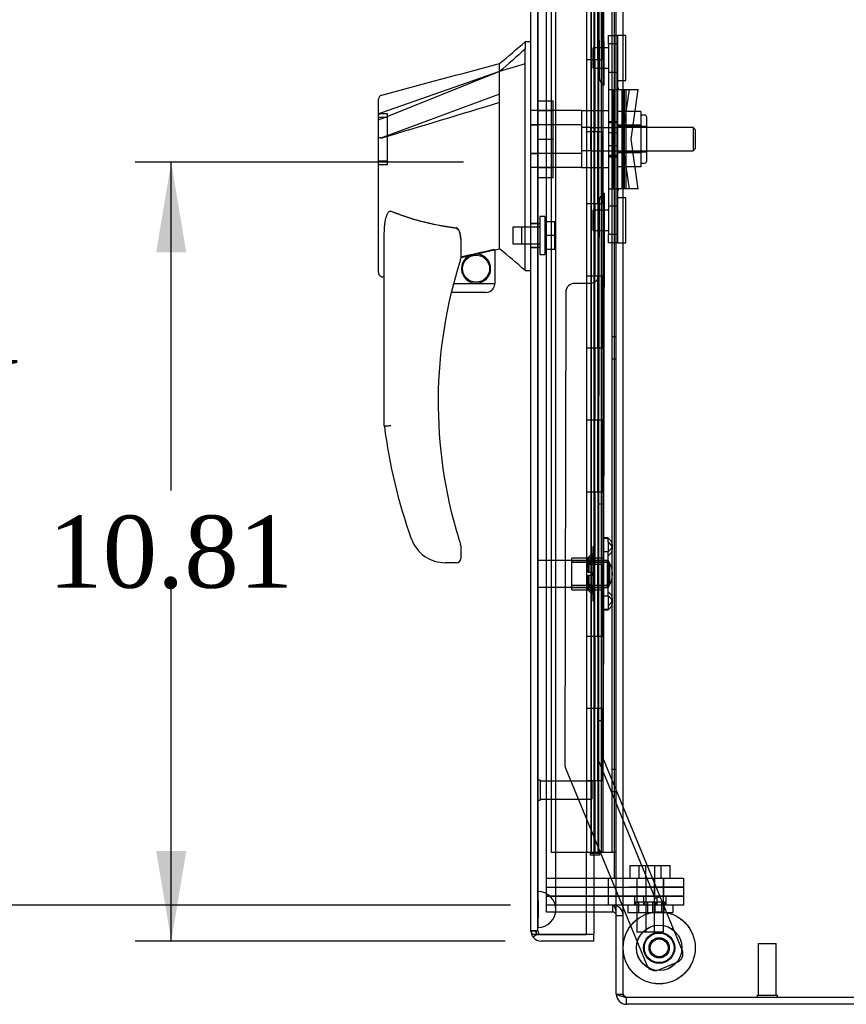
# Model space of a CAD drawing. Header units: inches. Extents: x 1 to 240, y -1 to 159.
# Tile 19 of 26: x 102 to 113, y 71 to 85. Entities that reach past the tile are written whole.
import ezdxf
from ezdxf.enums import TextEntityAlignment as Align
from ezdxf.lldxf.tags import DXFTag

# ---------------------------------------------------------------- set-up
doc = ezdxf.new("R2010")
doc.units = ezdxf.units.IN
doc.header["$MEASUREMENT"] = 0
for name, color, linetype in [('COM54746-20', 7, 'Continuous'), ('COM70096', 7, 'Continuous'), ('COM70099', 7, 'Continuous'), ('COM70219', 7, 'Continuous'), ('COM70668-1', 7, 'Continuous'), ('COM70738-3', 7, 'Continuous'), ('COM70838', 7, 'Continuous'), ('COM70839-9', 7, 'Continuous'), ('COM71167-1', 7, 'Continuous'), ('Default', 7, 'Continuous'), ('GSK86006', 7, 'Continuous'), ('HAN13064', 7, 'Continuous'), ('HAN13064_NUT', 7, 'Continuous'), ('HAN13064_SCREW', 7, 'Continuous'), ('HAN_NUT', 7, 'Continuous'), ('NTS16540', 7, 'Continuous'), ('NTS18147', 7, 'Continuous'), ('ROL87452', 7, 'Continuous'), ('RVT17786', 7, 'Continuous'), ('RVT19000', 7, 'Continuous'), ('SCC180005', 7, 'Continuous'), ('SPC87322', 7, 'Continuous'), ('STD21878', 7, 'Continuous'), ('STD26265', 7, 'Continuous'), ('WAF25376', 7, 'Continuous'), ('WAM30038', 7, 'Continuous')]:
    doc.layers.add(name, color=color, linetype=linetype)
doc.styles.add('SEACAD_Times_New_Roman', font='times.ttf')
tags = doc.linetypes.add('HIDDEN2', pattern=[0.1875, 0.125, -0.0625]).pattern_tags.tags
tags[6:7] = [DXFTag(74, 4), DXFTag(75, 0), DXFTag(340, '0'), DXFTag(46, 0.0), DXFTag(50, 0.0), DXFTag(44, 0.0), DXFTag(45, 0.0)]
tags[4:5] = [DXFTag(74, 4), DXFTag(75, 0), DXFTag(340, '0'), DXFTag(46, 0.0), DXFTag(50, 0.0), DXFTag(44, 0.0), DXFTag(45, 0.0)]
doc.dimstyles.new('HAMMOND_(STH_-_240x160)', dxfattribs={"dimtxt": 1, "dimasz": 1.25, "dimexe": 0.5, "dimexo": 0.5, "dimgap": 0.25, "dimtad": 0, "dimtih": 1, "dimtoh": 1, "dimzin": 0, "dimdsep": 46, "dimtxsty": 'SEACAD_Times_New_Roman', "dimblk1": '_SE_FILLED', "dimblk2": '_SE_FILLED', "dimsah": 1, "dimcen": 0.5, "dimadec": 0, "dimazin": 0, "dimtfac": 0.8, "dimtofl": 0, "dimtmove": 0, "dimatfit": 3, "dimfxl": 1, "dimtolj": 1, "dimtzin": 0, "dimarcsym": 0})

# ---------------------------------------------------------------- blocks, each defined once
blk = doc.blocks.new('SE3')
at = {"layer": 'COM54746-20', "color": 7, "linetype": 'HIDDEN2'}
for p, q in [((108.898, 93.18), (108.898, 73.18)), ((109.452, 93.18), (109.452, 73.18)), ((109.552, 73.18), (109.552, 93.18)), ((109.738, 93.18), (109.738, 73.18)), ((109.447, 85.18), (109.447, 84.18)), ((109.492, 85.18), (109.492, 84.18)), ((109.497, 85.18), (109.497, 84.18)), ((109.502, 84.18), (109.502, 85.18)), ((109.544, 84.18), (109.544, 85.18)), ((109.557, 84.18), (109.557, 85.18)), ((109.614, 84.18), (109.614, 85.18)), ((109.619, 84.18), (109.619, 85.18)), ((109.619, 84.18), (109.619, 85.18)), ((109.447, 84.18), (109.447, 83.18)), ((109.492, 83.18), (109.492, 84.18)), ((109.497, 83.18), (109.497, 84.18)), ((109.502, 84.18), (109.502, 83.18)), ((109.544, 84.18), (109.544, 83.18)), ((109.557, 83.18), (109.557, 84.18)), ((109.589, 84.18), (109.619, 84.18)), ((109.589, 84.18), (109.619, 84.18)), ((109.614, 84.18), (109.614, 83.18)), ((109.619, 83.18), (109.619, 84.18)), ((109.619, 83.18), (109.619, 84.18)), ((109.447, 83.18), (109.447, 82.18)), ((109.492, 83.18), (109.492, 82.18)), ((109.497, 83.18), (109.497, 82.18)), ((109.502, 82.18), (109.502, 83.18)), ((109.544, 82.18), (109.544, 83.18)), ((109.557, 82.18), (109.557, 83.18)), ((109.589, 83.18), (109.619, 83.18)), ((109.589, 83.18), (109.619, 83.18)), ((109.614, 82.18), (109.614, 83.18)), ((109.619, 82.18), (109.619, 83.18)), ((109.619, 82.18), (109.619, 83.18)), ((109.447, 82.18), (109.447, 81.18)), ((109.492, 81.18), (109.492, 82.18)), ((109.497, 81.18), (109.497, 82.18)), ((109.502, 82.18), (109.502, 81.18)), ((109.544, 82.18), (109.544, 81.18)), ((109.557, 81.18), (109.557, 82.18)), ((109.589, 82.18), (109.619, 82.18)), ((109.589, 82.18), (109.619, 82.18)), ((109.614, 82.18), (109.614, 81.18)), ((109.619, 81.18), (109.619, 82.18)), ((109.619, 81.18), (109.619, 82.18)), ((109.447, 81.18), (109.447, 80.18)), ((109.492, 81.18), (109.492, 80.18)), ((109.497, 81.18), (109.497, 80.18)), ((109.502, 80.18), (109.502, 81.18)), ((109.544, 80.18), (109.544, 81.18)), ((109.557, 80.18), (109.557, 81.18)), ((109.589, 81.18), (109.619, 81.18)), ((109.589, 81.18), (109.619, 81.18)), ((109.614, 80.18), (109.614, 81.18)), ((109.619, 80.18), (109.619, 81.18)), ((109.619, 80.18), (109.619, 81.18)), ((109.8, 80.332), (109.738, 80.332)), ((109.447, 80.18), (109.447, 79.18)), ((109.492, 79.18), (109.492, 80.18)), ((109.497, 79.18), (109.497, 80.18)), ((109.502, 80.18), (109.502, 79.18)), ((109.544, 80.18), (109.544, 79.18)), ((109.557, 79.18), (109.557, 80.18)), ((109.589, 80.18), (109.619, 80.18)), ((109.589, 80.18), (109.619, 80.18)), ((109.614, 80.18), (109.614, 79.18)), ((109.619, 79.18), (109.619, 80.18)), ((109.619, 79.18), (109.619, 80.18)), ((109.738, 80.028), (109.8, 80.028)), ((109.447, 79.18), (109.447, 78.18)), ((109.492, 79.18), (109.492, 78.18)), ((109.497, 79.18), (109.497, 78.18)), ((109.502, 78.18), (109.502, 79.18)), ((109.544, 78.18), (109.544, 79.18)), ((109.557, 78.18), (109.557, 79.18)), ((109.589, 79.18), (109.619, 79.18)), ((109.589, 79.18), (109.619, 79.18)), ((109.614, 78.18), (109.614, 79.18)), ((109.619, 78.18), (109.619, 79.18)), ((109.619, 78.18), (109.619, 79.18)), ((109.447, 78.18), (109.447, 77.18)), ((109.492, 77.18), (109.492, 78.18)), ((109.497, 77.18), (109.497, 78.18)), ((109.502, 78.18), (109.502, 77.18)), ((109.544, 78.18), (109.544, 77.18)), ((109.557, 77.18), (109.557, 78.18)), ((109.589, 78.18), (109.619, 78.18)), ((109.589, 78.18), (109.619, 78.18)), ((109.614, 78.18), (109.614, 77.18)), ((109.619, 77.18), (109.619, 78.18)), ((109.619, 77.18), (109.619, 78.18)), ((109.447, 77.18), (109.447, 76.18)), ((109.492, 77.18), (109.492, 76.18)), ((109.497, 77.18), (109.497, 76.18)), ((109.502, 76.18), (109.502, 77.18)), ((109.544, 76.18), (109.544, 77.18)), ((109.557, 76.18), (109.557, 77.18)), ((109.589, 77.18), (109.619, 77.18)), ((109.589, 77.18), (109.619, 77.18)), ((109.614, 76.18), (109.614, 77.18)), ((109.619, 76.18), (109.619, 77.18)), ((109.619, 76.18), (109.619, 77.18)), ((109.447, 76.18), (109.447, 75.18)), ((109.492, 75.18), (109.492, 76.18)), ((109.497, 75.18), (109.497, 76.18)), ((109.502, 76.18), (109.502, 75.18)), ((109.544, 76.18), (109.544, 75.18)), ((109.557, 75.18), (109.557, 76.18)), ((109.589, 76.18), (109.619, 76.18)), ((109.589, 76.18), (109.619, 76.18)), ((109.614, 76.18), (109.614, 75.18)), ((109.619, 75.18), (109.619, 76.18)), ((109.619, 75.18), (109.619, 76.18)), ((109.447, 75.18), (109.447, 74.18)), ((109.492, 75.18), (109.492, 74.18)), ((109.497, 75.18), (109.497, 74.18)), ((109.502, 74.18), (109.502, 75.18)), ((109.544, 74.18), (109.544, 75.18)), ((109.557, 74.18), (109.557, 75.18)), ((109.589, 75.18), (109.619, 75.18)), ((109.589, 75.18), (109.619, 75.18)), ((109.614, 74.18), (109.614, 75.18)), ((109.619, 74.18), (109.619, 75.18)), ((109.619, 74.18), (109.619, 75.18)), ((109.8, 74.332), (109.738, 74.332)), ((109.447, 74.18), (109.447, 73.18)), ((109.492, 73.18), (109.492, 74.18)), ((109.497, 73.18), (109.497, 74.18)), ((109.502, 74.18), (109.502, 73.18)), ((109.544, 74.18), (109.544, 73.18)), ((109.557, 73.18), (109.557, 74.18)), ((109.589, 74.18), (109.619, 74.18)), ((109.589, 74.18), (109.619, 74.18)), ((109.614, 74.18), (109.614, 73.18)), ((109.619, 73.18), (109.619, 74.18)), ((109.619, 73.18), (109.619, 74.18)), ((109.738, 74.028), (109.8, 74.028)), ((109.385, 73.18), (108.898, 73.18))]:
    blk.add_line(p, q, dxfattribs=at)
at = {"layer": 'COM54746-20', "color": 7, "linetype": 'Continuous'}
for p, q in [((109.385, 85.18), (109.385, 84.18)), ((109.589, 85.18), (109.589, 84.18)), ((109.385, 84.18), (109.589, 84.18)), ((109.385, 84.18), (109.589, 84.18)), ((109.385, 84.18), (109.385, 83.18)), ((109.589, 84.18), (109.589, 83.18)), ((109.385, 83.18), (109.385, 82.18)), ((109.385, 83.18), (109.589, 83.18)), ((109.385, 83.18), (109.589, 83.18)), ((109.589, 83.18), (109.589, 82.18)), ((109.385, 82.18), (109.589, 82.18)), ((109.385, 82.18), (109.589, 82.18)), ((109.385, 82.18), (109.385, 81.18)), ((109.589, 82.18), (109.589, 81.18)), ((109.385, 81.18), (109.385, 80.18)), ((109.385, 81.18), (109.589, 81.18)), ((109.385, 81.18), (109.589, 81.18)), ((109.589, 81.18), (109.589, 80.18)), ((109.385, 80.18), (109.589, 80.18)), ((109.385, 80.18), (109.589, 80.18)), ((109.385, 80.18), (109.385, 79.18)), ((109.589, 80.18), (109.589, 79.18)), ((109.385, 79.18), (109.385, 78.18)), ((109.385, 79.18), (109.589, 79.18)), ((109.385, 79.18), (109.589, 79.18)), ((109.589, 79.18), (109.589, 78.18)), ((109.385, 78.18), (109.589, 78.18)), ((109.385, 78.18), (109.589, 78.18)), ((109.385, 78.18), (109.385, 77.18)), ((109.589, 78.18), (109.589, 77.18)), ((109.385, 77.18), (109.385, 76.18)), ((109.385, 77.18), (109.589, 77.18)), ((109.385, 77.18), (109.589, 77.18)), ((109.589, 77.18), (109.589, 76.18)), ((109.385, 76.18), (109.589, 76.18)), ((109.385, 76.18), (109.589, 76.18)), ((109.385, 76.18), (109.385, 75.18)), ((109.589, 76.18), (109.589, 75.18)), ((109.385, 75.18), (109.385, 74.18)), ((109.385, 75.18), (109.589, 75.18)), ((109.385, 75.18), (109.589, 75.18)), ((109.589, 75.18), (109.589, 74.18)), ((109.385, 74.18), (109.589, 74.18)), ((109.385, 74.18), (109.589, 74.18)), ((109.385, 74.18), (109.385, 73.18)), ((109.589, 74.18), (109.589, 73.18)), ((109.589, 73.18), (109.385, 73.18)), ((109.44, 73.145), (109.44, 73.171)), ((109.44, 73.171), (109.49, 73.171)), ((109.49, 73.145), (109.44, 73.145)), ((109.452, 73.18), (109.452, 73.171)), ((109.515, 73.171), (109.49, 73.171)), ((109.515, 73.145), (109.49, 73.145)), ((109.515, 73.171), (109.565, 73.171)), ((109.565, 73.145), (109.515, 73.145)), ((109.552, 73.171), (109.552, 73.18)), ((109.565, 73.171), (109.565, 73.145)), ((109.8, 73.18), (109.589, 73.18))]:
    blk.add_line(p, q, dxfattribs=at)
at = {"layer": 'COM70096', "color": 7, "linetype": 'HIDDEN2'}
for p, q in [((109.982, 72.574), (108.833, 72.574)), ((109.69, 72.449), (109.69, 72.574)), ((109.982, 72.574), (110.732, 72.574)), ((110.052, 72.574), (110.052, 72.449)), ((110.177, 72.574), (110.177, 72.449)), ((110.365, 72.449), (110.365, 72.574)), ((110.49, 72.449), (110.49, 72.574)), ((110.732, 72.574), (110.732, 72.449)), ((108.833, 72.449), (108.833, 72.449)), ((109.982, 72.449), (109.754, 72.449)), ((110.732, 72.449), (109.982, 72.449))]:
    blk.add_line(p, q, dxfattribs=at)
at = {"layer": 'COM70096', "color": 7, "linetype": 'Continuous'}
blk.add_line((109.754, 72.449), (109.752, 72.449), dxfattribs=at)
at = {"layer": 'COM70099', "color": 7, "linetype": 'HIDDEN2'}
for p, q in [((108.833, 72.824), (109.982, 72.824)), ((109.69, 72.699), (109.69, 72.824)), ((109.982, 72.824), (110.732, 72.824)), ((110.083, 72.824), (110.083, 72.699)), ((110.208, 72.824), (110.208, 72.699)), ((110.333, 72.699), (110.333, 72.824)), ((110.458, 72.699), (110.458, 72.824)), ((110.732, 72.824), (110.732, 72.699)), ((108.833, 72.699), (109.982, 72.699)), ((110.732, 72.699), (109.982, 72.699))]:
    blk.add_line(p, q, dxfattribs=at)
at = {"layer": 'COM70219', "color": 7, "linetype": 'HIDDEN2'}
for p, q in [((108.711, 72.64), (108.711, 93.721)), ((108.712, 72.64), (108.712, 93.721)), ((108.714, 72.64), (108.714, 93.721)), ((108.96, 72.64), (108.96, 93.721)), ((108.711, 72.141), (108.711, 72.64)), ((108.711, 72.639), (108.712, 72.639)), ((108.712, 72.141), (108.712, 72.64)), ((108.712, 72.639), (108.714, 72.39)), ((108.714, 72.39), (108.714, 72.64)), ((108.96, 72.39), (108.96, 72.64)), ((108.714, 72.39), (108.712, 72.141)), ((108.712, 72.141), (108.711, 72.141))]:
    blk.add_line(p, q, dxfattribs=at)
for start, end in [(0, 90), (270, 0)]:
    blk.add_arc((108.71, 72.39), 0.25, start, end, dxfattribs=at)
at = {"layer": 'COM70668-1', "color": 7, "linetype": 'Continuous'}
for p, q in [((109.8, 71.217), (109.8, 94.931)), ((109.752, 72.449), (109.385, 72.449)), ((109.752, 72.449), (109.385, 72.449)), ((109.752, 72.354), (109.385, 72.354)), ((109.8, 71.217), (109.8, 71.217)), ((109.943, 71.074), (109.943, 71.169)), ((117.657, 71.169), (109.943, 71.169)), ((117.657, 71.169), (109.943, 71.169)), ((117.657, 71.074), (109.943, 71.074))]:
    blk.add_line(p, q, dxfattribs=at)
at = {"layer": 'COM70668-1', "color": 7, "linetype": 'HIDDEN2'}
for p, q in [((109.895, 71.217), (109.895, 94.931)), ((108.833, 72.449), (108.833, 93.699)), ((108.833, 72.354), (108.833, 72.449)), ((109.385, 72.449), (108.833, 72.449)), ((109.385, 72.449), (108.833, 72.449)), ((109.752, 72.354), (109.752, 72.449)), ((109.753, 72.449), (109.753, 72.449)), ((109.385, 72.354), (108.833, 72.354)), ((109.8, 72.306), (109.895, 72.306)), ((109.8, 72.306), (109.895, 72.306)), ((109.8, 71.217), (109.895, 71.217)), ((109.8, 71.217), (109.895, 71.217)), ((109.895, 71.217), (109.895, 71.217))]:
    blk.add_line(p, q, dxfattribs=at)
for centre, radius, start, end in [((109.752, 72.306), 0.143, 0, 90), ((109.752, 72.306), 0.143, 0, 90), ((109.943, 71.217), 0.048, 180, 245.0466)]:
    blk.add_arc(centre, radius, start, end, dxfattribs=at)
at = {"layer": 'COM70668-1', "color": 7, "linetype": 'Continuous'}
for centre, radius, start, end in [((109.752, 72.306), 0.048, 0, 90), ((109.943, 71.217), 0.143, 180, 270), ((109.943, 71.217), 0.048, 245.0466, 270)]:
    blk.add_arc(centre, radius, start, end, dxfattribs=at)
blk.add_ellipse((109.752, 72.306), major_axis=(0, 0.143), ratio=0.335664, start_param=4.712389, end_param=6.283185, dxfattribs=at)
blk.add_open_spline([(109.943, 71.169), (109.934, 71.171), (109.925, 71.173), (109.906, 71.177), (109.897, 71.179), (109.88, 71.183), (109.872, 71.185), (109.856, 71.189), (109.849, 71.191), (109.836, 71.195), (109.83, 71.197), (109.819, 71.201), (109.815, 71.203), (109.804, 71.209), (109.8, 71.213), (109.8, 71.217)], degree=3, knots=[0, 0, 0, 0, 0.125, 0.125, 0.25, 0.25, 0.375, 0.375, 0.5, 0.5, 0.625, 0.625, 0.75, 0.75, 1, 1, 1, 1], dxfattribs=at)
at = {"layer": 'COM70668-1', "color": 7, "linetype": 'HIDDEN2'}
blk.add_open_spline([(109.943, 71.169), (109.937, 71.173), (109.931, 71.177), (109.919, 71.185), (109.914, 71.189), (109.905, 71.197), (109.902, 71.201), (109.897, 71.209), (109.895, 71.213), (109.895, 71.217)], degree=3, knots=[0, 0, 0, 0, 0.25, 0.25, 0.5, 0.5, 0.75, 0.75, 1, 1, 1, 1], dxfattribs=at)
at = {"layer": 'COM70738-3', "color": 7, "linetype": 'HIDDEN2'}
for p, q in [((108.958, 93.324), (108.958, 72.824)), ((109.77, 93.324), (109.77, 72.824))]:
    blk.add_line(p, q, dxfattribs=at)
at = {"layer": 'COM70838', "color": 7, "linetype": 'HIDDEN2'}
for p, q in [((109.692, 84.387), (109.692, 84.512)), ((109.692, 84.512), (109.817, 84.512)), ((109.817, 84.512), (109.817, 84.387)), ((109.817, 84.395), (109.692, 84.395)), ((109.692, 84.387), (109.692, 81.762)), ((109.817, 84.387), (109.817, 81.762)), ((109.692, 84.005), (109.817, 84.005)), ((109.692, 83.762), (109.821, 83.762)), ((109.75, 83.762), (109.75, 82.387)), ((109.752, 83.762), (109.752, 82.387)), ((109.821, 83.762), (109.934, 83.762)), ((109.875, 83.762), (109.875, 82.387)), ((109.978, 83.762), (109.878, 83.074)), ((109.911, 83.762), (109.911, 82.387)), ((109.934, 83.762), (109.934, 82.387)), ((109.934, 83.762), (110.104, 83.762)), ((110.004, 83.074), (110.104, 83.762)), ((109.692, 83.319), (109.817, 83.319)), ((109.817, 83.161), (109.692, 83.161)), ((109.878, 83.074), (109.978, 82.387)), ((110.104, 82.387), (110.004, 83.074)), ((109.692, 82.988), (109.817, 82.988)), ((109.692, 82.829), (109.817, 82.829)), ((109.692, 82.387), (109.831, 82.387)), ((109.934, 82.387), (109.831, 82.387)), ((110.104, 82.387), (109.934, 82.387)), ((109.817, 82.144), (109.692, 82.144)), ((109.692, 81.637), (109.692, 81.762)), ((109.692, 81.754), (109.817, 81.754)), ((109.817, 81.762), (109.817, 81.637)), ((109.817, 81.637), (109.692, 81.637))]:
    blk.add_line(p, q, dxfattribs=at)
for centre, start, end in [((109.934, 83.817), 180, 208.0398), ((109.934, 83.789), 180, 193.5446), ((109.934, 82.359), 166.4554, 180), ((109.934, 82.332), 151.9602, 180)]:
    blk.add_arc(centre, 0.117, start, end, dxfattribs=at)
at = {"layer": 'COM70839-9', "color": 7, "linetype": 'HIDDEN2'}
for p, q in [((109.631, 83.825), (109.618, 91.67)), ((109.559, 84.95), (109.561, 83.937)), ((109.63, 84.34), (109.56, 84.34)), ((109.63, 84.34), (109.56, 84.34)), ((109.561, 84.059), (109.631, 84.059)), ((109.561, 84.059), (109.631, 84.059)), ((109.561, 83.937), (109.561, 83.937)), ((109.631, 83.825), (109.631, 83.825)), ((109.631, 82.324), (109.618, 74.478)), ((109.561, 82.212), (109.559, 81.199)), ((109.631, 82.089), (109.561, 82.089)), ((109.631, 82.089), (109.561, 82.089)), ((109.56, 81.808), (109.63, 81.808)), ((109.56, 81.808), (109.63, 81.808)), ((109.559, 81.199), (109.548, 74.464)), ((109.434, 81.074), (109.223, 81.074)), ((109.434, 81.074), (109.223, 81.074)), ((109.098, 80.95), (109.087, 74.398)), ((109.624, 78.012), (109.554, 78.012)), ((109.624, 78.012), (109.554, 78.012)), ((109.549, 75.012), (109.619, 75.012)), ((109.549, 75.012), (109.619, 75.012)), ((109.548, 74.464), (110.34, 72.544)), ((109.548, 74.464), (109.548, 74.464)), ((109.548, 74.464), (110.34, 72.544)), ((109.618, 74.478), (109.618, 74.478)), ((109.618, 74.478), (110.715, 71.82)), ((109.618, 74.478), (110.715, 71.82)), ((109.087, 74.398), (109.087, 74.398)), ((109.097, 74.35), (110.224, 71.618)), ((109.097, 74.35), (110.224, 71.618)), ((110.34, 72.544), (110.405, 72.571)), ((110.34, 72.544), (110.405, 72.571)), ((110.647, 71.657), (110.387, 71.55)), ((110.647, 71.657), (110.387, 71.55))]:
    blk.add_line(p, q, dxfattribs=at)
blk.add_circle((110.395, 71.858), 0.129, dxfattribs=at)
for centre, start, end in [((109.686, 83.937), 180.0934, 243.9896), ((109.686, 83.937), 180.0934, 243.9896), ((109.686, 82.211), 116.0104, 179.9066), ((109.686, 82.211), 116.0104, 179.9066), ((109.434, 81.199), 269.9066, 359.9066), ((109.434, 81.199), 269.9066, 359.9066), ((109.223, 80.949), 89.9066, 179.9066), ((109.212, 74.398), 179.9066, 202.4186), ((109.212, 74.398), 179.9066, 202.4186), ((110.599, 71.773), 292.4186, 22.4186), ((110.599, 71.773), 292.4186, 22.4186), ((110.339, 71.666), 202.4186, 292.4186), ((110.339, 71.666), 202.4186, 292.4186)]:
    blk.add_arc(centre, 0.125, start, end, dxfattribs=at)
at = {"layer": 'COM71167-1', "color": 7, "linetype": 'Continuous'}
for p, q in [((108.615, 72.092), (108.615, 94.268)), ((109.385, 72.044), (109.385, 73.18)), ((109.49, 72.354), (109.49, 72.044)), ((108.615, 72.092), (108.615, 72.092)), ((108.615, 72.092), (108.615, 72.092)), ((108.696, 72.044), (108.645, 72.005)), ((108.758, 72.044), (108.645, 72.044)), ((108.696, 72.044), (108.758, 72.044)), ((108.758, 72.044), (108.758, 72.044)), ((109.49, 72.044), (108.758, 72.044)), ((108.758, 72.044), (109.385, 72.044)), ((109.49, 72.044), (109.385, 72.044)), ((109.49, 71.949), (109.49, 72.044)), ((109.49, 71.949), (108.758, 71.949))]:
    blk.add_line(p, q, dxfattribs=at)
at = {"layer": 'COM71167-1', "color": 7, "linetype": 'HIDDEN2'}
for p, q in [((108.71, 72.092), (108.71, 94.268)), ((109.49, 93.794), (109.49, 72.354)), ((108.615, 83.273), (108.71, 83.273)), ((108.615, 82.876), (108.71, 82.876)), ((108.71, 81.903), (108.615, 81.903)), ((108.615, 81.569), (108.71, 81.569)), ((108.71, 72.092), (108.615, 72.092)), ((108.615, 72.092), (108.71, 72.092)), ((108.758, 72.044), (108.758, 72.044))]:
    blk.add_line(p, q, dxfattribs=at)
at = {"layer": 'COM71167-1', "color": 7, "linetype": 'Continuous'}
for start, end in [(180, 180.0762), (180.1561, 217.5036), (217.5036, 270)]:
    blk.add_arc((108.758, 72.092), 0.143, start, end, dxfattribs=at)
at = {"layer": 'COM71167-1', "color": 7, "linetype": 'HIDDEN2'}
for start, end in [(180, 180.2269), (180.2269, 270), (180.2269, 270)]:
    blk.add_arc((108.758, 72.092), 0.048, start, end, dxfattribs=at)
for points, knots in [([(108.615, 72.092), (108.623, 72.092), (108.631, 72.092), (108.639, 72.092), (108.647, 72.092), (108.655, 72.092), (108.663, 72.091), (108.666, 72.091), (108.668, 72.091), (108.67, 72.091), (108.672, 72.091), (108.674, 72.091), (108.675, 72.091), (108.677, 72.09), (108.678, 72.09), (108.679, 72.09), (108.68, 72.089), (108.681, 72.089), (108.681, 72.089), (108.682, 72.088), (108.682, 72.088), (108.682, 72.087), (108.684, 72.085), (108.684, 72.083), (108.684, 72.081), (108.685, 72.077), (108.686, 72.073), (108.687, 72.069), (108.688, 72.065), (108.689, 72.061), (108.691, 72.056), (108.692, 72.052), (108.694, 72.048), (108.696, 72.044)], [0, 0, 0, 0, 0.177326, 0.177326, 0.177326, 0.361936, 0.361936, 0.361936, 0.415585, 0.415585, 0.415585, 0.453863, 0.453863, 0.453863, 0.484573, 0.484573, 0.484573, 0.502992, 0.502992, 0.502992, 0.521366, 0.521366, 0.521366, 0.589423, 0.589423, 0.589423, 0.722321, 0.722321, 0.722321, 0.860756, 0.860756, 0.860756, 1, 1, 1, 1]), ([(108.696, 72.044), (108.692, 72.051), (108.69, 72.059), (108.687, 72.07), (108.686, 72.074), (108.685, 72.08), (108.684, 72.081), (108.684, 72.084), (108.683, 72.085), (108.683, 72.087), (108.682, 72.088), (108.68, 72.089), (108.679, 72.09), (108.676, 72.091), (108.675, 72.091), (108.671, 72.091), (108.668, 72.091), (108.66, 72.092), (108.654, 72.092), (108.638, 72.092), (108.627, 72.092), (108.615, 72.092)], [0, 0, 0, 0, 0.25, 0.25, 0.375, 0.375, 0.4375, 0.4375, 0.46875, 0.46875, 0.5, 0.5, 0.53125, 0.53125, 0.5625, 0.5625, 0.625, 0.625, 0.75, 0.75, 1, 1, 1, 1])]:
    blk.add_open_spline(points, degree=3, knots=knots, dxfattribs=at)
at = {"layer": 'COM71167-1', "color": 7, "linetype": 'Continuous'}
blk.add_open_spline([(108.645, 72.044), (108.635, 72.052), (108.628, 72.06), (108.621, 72.072), (108.619, 72.076), (108.616, 72.084), (108.615, 72.088), (108.615, 72.092)], degree=3, knots=[0, 0, 0, 0, 0.5, 0.5, 0.75, 0.75, 1, 1, 1, 1], dxfattribs=at)
at = {"layer": 'GSK86006', "color": 7, "linetype": 'HIDDEN2'}
for p, q in [((108.833, 72.699), (109.982, 72.699)), ((109.69, 72.574), (109.69, 72.699)), ((109.982, 72.699), (110.732, 72.699)), ((110.083, 72.699), (110.083, 72.574)), ((110.208, 72.699), (110.208, 72.574)), ((110.333, 72.574), (110.333, 72.699)), ((110.458, 72.574), (110.458, 72.699)), ((110.732, 72.699), (110.732, 72.574)), ((108.833, 72.574), (109.982, 72.574)), ((110.732, 72.574), (109.982, 72.574))]:
    blk.add_line(p, q, dxfattribs=at)
at = {"layer": 'HAN13064', "color": 7, "linetype": 'Continuous'}
for p, q in [((108.615, 84.424), (108.532, 84.424)), ((108.535, 84.424), (108.535, 84.322)), ((108.535, 84.263), (108.535, 84.322)), ((108.535, 84.176), (108.535, 84.263)), ((108.535, 81.686), (108.535, 84.176)), ((108.18, 84.012), (106.545, 83.356)), ((108.18, 84.012), (108.18, 84.124)), ((108.18, 83.865), (108.18, 84.012)), ((108.18, 83.772), (108.18, 83.865)), ((108.18, 83.698), (108.18, 83.772)), ((106.5, 83.331), (106.5, 83.628)), ((108.18, 83.698), (106.557, 83.095)), ((108.18, 81.813), (108.18, 83.698)), ((106.5, 83.097), (106.5, 83.331)), ((106.5, 81.225), (106.5, 83.097)), ((106.5, 83.074), (106.5, 83.087)), ((106.555, 83.095), (106.557, 83.095)), ((108.18, 81.667), (108.18, 81.813)), ((106.58, 79.091), (106.58, 81.762)), ((107.64, 81.681), (107.64, 81.418)), ((108.535, 81.281), (108.535, 81.686)), ((107.851, 81.48), (108.085, 81.535)), ((108.115, 81.538), (108.18, 81.554)), ((108.115, 81.539), (108.115, 81.074)), ((108.18, 81.554), (108.18, 81.667)), ((107.64, 81.432), (107.768, 81.461)), ((108.535, 81.256), (108.535, 81.281)), ((106.575, 81.166), (106.58, 81.168)), ((108.535, 81.254), (108.615, 81.254)), ((107.542, 81.074), (108.115, 81.074)), ((107.99, 80.949), (107.51, 80.949)), ((107.64, 77.437), (107.64, 77.259)), ((107.143, 77.289), (107.142, 77.287)), ((107.58, 77.199), (107.426, 77.199))]:
    blk.add_line(p, q, dxfattribs=at)
at = {"layer": 'HAN13064', "color": 7, "linetype": 'HIDDEN2'}
for p, q in [((108.18, 84.012), (106.542, 83.44)), ((108.535, 84.117), (108.18, 84.012)), ((109.317, 83.47), (108.615, 83.47)), ((109.317, 83.47), (109.317, 83.274)), ((106.625, 83.424), (106.5, 83.424)), ((106.625, 83.374), (106.5, 83.374)), ((106.625, 82.724), (106.625, 83.424)), ((109.317, 83.274), (108.615, 83.274)), ((109.317, 83.274), (109.317, 82.875)), ((109.442, 83.234), (109.317, 83.234)), ((109.442, 83.234), (109.442, 83.074)), ((110.868, 83.234), (109.817, 83.234)), ((110.868, 83.234), (110.868, 82.914)), ((110.898, 83.204), (110.868, 83.234)), ((110.898, 82.944), (110.898, 83.204)), ((106.556, 83.091), (106.554, 83.091)), ((109.442, 83.074), (109.442, 82.914)), ((109.442, 82.914), (109.317, 82.914)), ((109.817, 82.914), (110.868, 82.914)), ((110.868, 82.914), (110.898, 82.944)), ((106.5, 82.774), (106.625, 82.774)), ((109.317, 82.875), (108.615, 82.875)), ((109.317, 82.875), (109.317, 82.679)), ((106.5, 82.724), (106.625, 82.724)), ((109.317, 82.679), (108.615, 82.679)), ((108.49, 81.62), (108.49, 81.853)), ((108.74, 81.853), (108.49, 81.853)), ((108.74, 81.899), (108.615, 81.899)), ((107.64, 81.686), (107.64, 81.692)), ((108.115, 81.538), (108.115, 81.539)), ((108.49, 81.62), (108.74, 81.62)), ((108.615, 81.574), (108.74, 81.574)), ((106.58, 81.168), (106.581, 81.168)), ((108.535, 81.256), (108.535, 81.254))]:
    blk.add_line(p, q, dxfattribs=at)
at = {"layer": 'HAN13064', "color": 7, "linetype": 'Continuous'}
blk.add_circle((107.854, 81.278), 0.188, dxfattribs=at)
for centre, radius, start, end in [((92.151, 103.452), 25.11, 309.6694, 310.7299), ((-189.617, 1192.499), 1147.684, 284.954458, 285.039012), ((106.56, 83.628), 0.06, 105.3239, 180.0002), ((106.545, 83.455), 0.361, 262.9065, 271.5232), ((84.669, 53.372), 36.701, 49.437, 50.1626), ((113.744, 79.428), 6.417, 162.105, 197.0102), ((107.58, 81.418), 0.06, 342.105, 0), ((107.854, 81.278), 0.202, 115.2676, 90.8956), ((107.592, 82.406), 0.961, 280.5316, 285.6316), ((107.99, 81.074), 0.125, 310.5358, 346.1135), ((107.99, 81.074), 0.125, 346.1135, 0), ((107.99, 81.074), 0.125, 270, 310.5358), ((113.921, 80.027), 7.4, 187.261, 199.7146), ((107.426, 77.699), 0.5, 199.7146, 235.4377), ((107.58, 77.437), 0.06, 0, 17.895), ((107.426, 77.699), 0.5, 235.4377, 270), ((107.58, 77.259), 0.06, 270, 0)]:
    blk.add_arc(centre, radius, start, end, dxfattribs=at)
at = {"layer": 'HAN13064', "color": 7, "linetype": 'HIDDEN2'}
for centre, radius, start, end in [((106.56, 83.628), 0.06, 180.0002, 180.0185), ((107.854, 81.278), 0.202, 110.0952, 0), ((107.854, 81.278), 0.202, 0, 92.0856)]:
    blk.add_arc(centre, radius, start, end, dxfattribs=at)
at = {"layer": 'HAN13064', "color": 7, "linetype": 'Continuous'}
blk.add_ellipse((106.56, 81.225), major_axis=(0.06, 0), ratio=0.999979, start_param=3.141468, end_param=4.950188, dxfattribs=at)
at = {"layer": 'HAN13064', "color": 7, "linetype": 'HIDDEN2'}
blk.add_ellipse((106.56, 81.225), major_axis=(0.06, 0), ratio=0.999979, start_param=3.137508, end_param=3.141468, dxfattribs=at)
at = {"layer": 'HAN13064', "color": 7, "linetype": 'Continuous'}
blk.add_open_spline([(108.535, 84.322), (108.417, 84.219), (108.299, 84.115), (108.18, 84.012)], degree=3, dxfattribs=at)
at = {"layer": 'HAN13064', "color": 7, "linetype": 'HIDDEN2'}
for points in [[(108.18, 83.581), (107.639, 83.417), (107.097, 83.254), (106.556, 83.091)], [(108.085, 81.537), (107.937, 81.505), (107.789, 81.472), (107.64, 81.439)]]:
    blk.add_open_spline(points, degree=3, dxfattribs=at)
for points, knots in [([(106.542, 83.44), (106.53, 83.438), (106.52, 83.433), (106.505, 83.421), (106.5, 83.414), (106.5, 83.406)], [0, 0, 0, 0, 0.5, 0.5, 1, 1, 1, 1]), ([(106.554, 83.09), (106.547, 83.091), (106.54, 83.091), (106.527, 83.091), (106.521, 83.091), (106.513, 83.092), (106.511, 83.092), (106.507, 83.092), (106.506, 83.092), (106.503, 83.092), (106.502, 83.092), (106.501, 83.093), (106.5, 83.093), (106.5, 83.093)], [0, 0, 0, 0, 0.25, 0.25, 0.5, 0.5, 0.625, 0.625, 0.75, 0.75, 0.875, 0.875, 1, 1, 1, 1]), ([(106.67, 82.075), (106.743, 82.046), (106.817, 82.02), (106.967, 81.972), (107.042, 81.95), (107.271, 81.893), (107.425, 81.865), (107.58, 81.843)], [0, 0, 0, 0, 0.25, 0.25, 0.5, 0.5, 1, 1, 1, 1]), ([(107.64, 81.692), (107.64, 81.699), (107.64, 81.705), (107.639, 81.719), (107.638, 81.726), (107.636, 81.747), (107.633, 81.761), (107.625, 81.788), (107.62, 81.801), (107.609, 81.821), (107.605, 81.827), (107.597, 81.835), (107.594, 81.837), (107.588, 81.841), (107.584, 81.843), (107.58, 81.843)], [0, 0, 0, 0, 0.125, 0.125, 0.25, 0.25, 0.5, 0.5, 0.75, 0.75, 0.875, 0.875, 0.9375, 0.9375, 1, 1, 1, 1]), ([(108.115, 81.54), (108.115, 81.541), (108.115, 81.541), (108.112, 81.541), (108.109, 81.541), (108.101, 81.54), (108.093, 81.539), (108.085, 81.537)], [0, 0, 0, 0, 0.25, 0.25, 0.5, 0.5, 1, 1, 1, 1]), ([(107.542, 81.074), (107.542, 81.074), (107.542, 81.073), (107.541, 81.07), (107.54, 81.068), (107.538, 81.06), (107.536, 81.052), (107.534, 81.044)], [0, 0, 0, 0, 0.25, 0.25, 0.5, 0.5, 1, 1, 1, 1]), ([(107.517, 80.979), (107.516, 80.975), (107.516, 80.971), (107.514, 80.964), (107.513, 80.961), (107.511, 80.953), (107.51, 80.949), (107.51, 80.949)], [0, 0, 0, 0, 0.25, 0.25, 0.5, 0.5, 1, 1, 1, 1])]:
    blk.add_open_spline(points, degree=3, knots=knots, dxfattribs=at)
at = {"layer": 'HAN13064', "color": 7, "linetype": 'Continuous'}
for points, knots in [([(106.545, 83.356), (106.532, 83.355), (106.521, 83.352), (106.505, 83.343), (106.5, 83.337), (106.5, 83.331)], [0, 0, 0, 0, 0.5, 0.5, 1, 1, 1, 1]), ([(106.58, 81.762), (106.58, 81.819), (106.584, 81.877), (106.599, 81.962), (106.605, 81.99), (106.62, 82.031), (106.626, 82.045), (106.638, 82.063), (106.643, 82.068), (106.655, 82.076), (106.663, 82.077), (106.67, 82.074)], [0, 0, 0, 0, 0.5, 0.5, 0.75, 0.75, 0.875, 0.875, 0.9375, 0.9375, 1, 1, 1, 1]), ([(107.58, 81.836), (107.502, 81.847), (107.425, 81.859), (107.27, 81.889), (107.193, 81.906), (107.041, 81.945), (106.966, 81.968), (106.817, 82.017), (106.743, 82.045), (106.67, 82.074)], [0, 0, 0, 0, 0.25, 0.25, 0.5, 0.5, 0.75, 0.75, 1, 1, 1, 1]), ([(107.58, 81.836), (107.584, 81.835), (107.588, 81.834), (107.595, 81.83), (107.597, 81.827), (107.605, 81.819), (107.609, 81.813), (107.617, 81.8), (107.62, 81.793), (107.625, 81.78), (107.627, 81.773), (107.633, 81.752), (107.636, 81.738), (107.639, 81.717), (107.639, 81.71), (107.64, 81.696), (107.64, 81.688), (107.64, 81.681)], [0, 0, 0, 0, 0.0625, 0.0625, 0.125, 0.125, 0.25, 0.25, 0.375, 0.375, 0.5, 0.5, 0.75, 0.75, 0.875, 0.875, 1, 1, 1, 1]), ([(108.085, 81.535), (108.089, 81.536), (108.093, 81.537), (108.1, 81.538), (108.104, 81.539), (108.112, 81.54), (108.115, 81.54), (108.115, 81.539)], [0, 0, 0, 0, 0.25, 0.25, 0.5, 0.5, 1, 1, 1, 1]), ([(106.67, 79.097), (106.665, 79.097), (106.659, 79.096), (106.647, 79.096), (106.641, 79.095), (106.625, 79.094), (106.615, 79.094), (106.603, 79.093), (106.599, 79.093), (106.592, 79.092), (106.59, 79.092), (106.585, 79.092), (106.583, 79.092), (106.581, 79.091), (106.58, 79.091), (106.58, 79.091)], [0, 0, 0, 0, 0.125, 0.125, 0.25, 0.25, 0.5, 0.5, 0.625, 0.625, 0.75, 0.75, 0.875, 0.875, 1, 1, 1, 1]), ([(107.608, 77.55), (107.613, 77.533), (107.618, 77.516), (107.626, 77.49), (107.629, 77.482), (107.633, 77.47), (107.634, 77.466), (107.636, 77.461), (107.636, 77.459), (107.637, 77.457), (107.638, 77.456), (107.638, 77.456)], [0, 0, 0, 0, 0.5, 0.5, 0.75, 0.75, 0.875, 0.875, 0.9375, 0.9375, 1, 1, 1, 1])]:
    blk.add_open_spline(points, degree=3, knots=knots, dxfattribs=at)
at = {"layer": 'HAN13064_NUT', "color": 7, "linetype": 'HIDDEN2'}
for p, q in [((110.142, 83.458), (109.817, 83.458)), ((110.142, 83.458), (110.142, 83.362)), ((110.192, 83.407), (110.142, 83.407)), ((110.142, 83.362), (110.142, 83.266)), ((110.222, 82.772), (110.222, 83.377)), ((110.142, 83.266), (109.817, 83.266)), ((110.222, 83.249), (109.817, 83.249)), ((110.142, 83.266), (110.142, 83.074)), ((110.142, 83.074), (110.142, 82.882)), ((109.817, 82.899), (110.222, 82.899)), ((110.142, 82.882), (109.817, 82.882)), ((110.142, 82.882), (110.142, 82.786)), ((110.142, 82.786), (110.142, 82.69)), ((110.142, 82.69), (109.817, 82.69)), ((110.142, 82.742), (110.192, 82.742))]:
    blk.add_line(p, q, dxfattribs=at)
for centre, start, end in [((110.192, 83.377), 0, 90), ((110.192, 82.772), 270, 0)]:
    blk.add_arc(centre, 0.03, start, end, dxfattribs=at)
at = {"layer": 'HAN13064_SCREW', "color": 7, "linetype": 'HIDDEN2'}
for p, q in [((108.74, 81.999), (108.74, 81.474)), ((108.81, 81.999), (108.74, 81.999)), ((108.81, 81.999), (108.81, 81.474)), ((108.365, 81.852), (108.365, 81.62)), ((108.74, 81.852), (108.365, 81.852)), ((108.947, 81.929), (108.81, 81.929)), ((108.947, 81.736), (108.947, 81.929)), ((108.947, 81.736), (108.81, 81.736)), ((108.947, 81.544), (108.947, 81.736)), ((108.365, 81.62), (108.74, 81.62)), ((108.947, 81.544), (108.81, 81.544)), ((108.74, 81.474), (108.81, 81.474))]:
    blk.add_line(p, q, dxfattribs=at)
at = {"layer": 'HAN_NUT', "color": 7, "linetype": 'HIDDEN2'}
for p, q in [((108.71, 83.604), (108.925, 83.604)), ((108.925, 83.074), (108.925, 83.604)), ((108.925, 83.467), (108.71, 83.467)), ((108.71, 83.074), (108.925, 83.074)), ((108.925, 82.544), (108.925, 83.074)), ((108.71, 82.682), (108.925, 82.682)), ((108.71, 82.544), (108.925, 82.544))]:
    blk.add_line(p, q, dxfattribs=at)
at = {"layer": 'NTS16540', "color": 7, "linetype": 'HIDDEN2'}
for p, q in [((109.958, 72.449), (109.958, 72.349)), ((110.062, 72.479), (110.062, 72.449)), ((110.345, 72.489), (110.072, 72.489)), ((110.083, 72.489), (110.083, 72.349)), ((110.083, 72.449), (110.083, 72.349)), ((110.108, 72.489), (110.108, 72.349)), ((110.187, 72.479), (110.187, 72.449)), ((110.208, 72.489), (110.208, 72.349)), ((110.233, 72.489), (110.233, 72.349)), ((110.309, 72.349), (110.309, 72.489)), ((110.333, 72.489), (110.333, 72.349)), ((110.47, 72.489), (110.345, 72.489)), ((110.355, 72.449), (110.355, 72.479)), ((110.434, 72.349), (110.434, 72.489)), ((110.458, 72.489), (110.458, 72.349)), ((110.458, 72.449), (110.458, 72.349)), ((110.48, 72.449), (110.48, 72.479)), ((110.583, 72.449), (110.583, 72.349)), ((109.958, 72.349), (110.458, 72.349)), ((110.456, 72.349), (110.583, 72.349))]:
    blk.add_line(p, q, dxfattribs=at)
for centre, start, end in [((110.072, 72.479), 90, 180), ((110.197, 72.479), 90, 180), ((110.345, 72.479), 0, 90), ((110.47, 72.479), 0, 90)]:
    blk.add_arc(centre, 0.01, start, end, dxfattribs=at)
at = {"layer": 'NTS18147', "color": 7, "linetype": 'HIDDEN2'}
for p, q in [((109.622, 77.54), (109.622, 77.544)), ((109.685, 77.544), (109.622, 77.544)), ((109.622, 77.54), (109.622, 77.351)), ((109.622, 77.54), (109.685, 77.54)), ((109.685, 77.54), (109.685, 77.544)), ((109.685, 77.485), (109.685, 77.54)), ((109.685, 77.485), (109.685, 77.351)), ((109.747, 77.391), (109.747, 77.445)), ((109.622, 77.351), (109.622, 77.233)), ((109.685, 77.351), (109.622, 77.351)), ((109.685, 77.233), (109.685, 77.351)), ((109.185, 76.824), (109.185, 77.264)), ((109.622, 77.264), (109.185, 77.264)), ((109.185, 77.232), (109.685, 77.232)), ((109.685, 77.201), (109.185, 77.201)), ((109.622, 77.233), (109.622, 76.855)), ((109.622, 77.233), (109.685, 77.233)), ((109.685, 77.233), (109.685, 76.855)), ((109.185, 76.888), (109.685, 76.888)), ((109.185, 76.857), (109.685, 76.857)), ((109.185, 76.824), (109.622, 76.824)), ((109.622, 76.855), (109.622, 76.738)), ((109.685, 76.855), (109.622, 76.855)), ((109.685, 76.738), (109.685, 76.855)), ((109.622, 76.738), (109.622, 76.549)), ((109.622, 76.738), (109.685, 76.738)), ((109.685, 76.738), (109.685, 76.603)), ((109.747, 76.643), (109.747, 76.698)), ((109.622, 76.549), (109.622, 76.544)), ((109.685, 76.549), (109.622, 76.549)), ((109.622, 76.544), (109.685, 76.544)), ((109.685, 76.603), (109.685, 76.549)), ((109.685, 76.549), (109.685, 76.544))]:
    blk.add_line(p, q, dxfattribs=at)
blk.add_arc((109.429, 77.044), 0.318, 323.6338, 36.3662, dxfattribs=at)
for centre in [(109.429, 77.445), (109.429, 77.391), (109.429, 76.698), (109.429, 76.643)]:
    blk.add_ellipse(centre, major_axis=(-0.318, 0), ratio=0.5, start_param=2.506883, end_param=3.776302, dxfattribs=at)
at = {"layer": 'ROL87452', "color": 7, "linetype": 'HIDDEN2'}
for centre, radius in [((110.395, 71.858), 0.5), ((110.395, 71.857), 0.5), ((110.395, 71.857), 0.206), ((110.395, 71.858), 0.206)]:
    blk.add_circle(centre, radius, dxfattribs=at)
at = {"layer": 'RVT17786', "color": 7, "linetype": 'HIDDEN2'}
for centre, radius in [((110.395, 71.857), 0.217), ((110.395, 71.858), 0.217), ((110.395, 71.858), 0.125), ((110.395, 71.857), 0.125)]:
    blk.add_circle(centre, radius, dxfattribs=at)
at = {"layer": 'RVT19000', "color": 7, "linetype": 'HIDDEN2'}
for p, q in [((109.817, 84.512), (109.817, 84.512)), ((109.93, 84.512), (109.817, 84.512)), ((109.93, 83.887), (109.93, 84.512)), ((109.48, 84.059), (109.48, 84.34)), ((109.692, 84.34), (109.48, 84.34)), ((109.817, 84.395), (109.692, 84.395)), ((109.48, 84.059), (109.692, 84.059)), ((109.692, 84.005), (109.817, 84.005)), ((109.817, 83.887), (109.93, 83.887)), ((109.93, 82.261), (109.817, 82.261)), ((109.93, 81.636), (109.93, 82.261)), ((109.48, 81.808), (109.48, 82.089)), ((109.692, 82.089), (109.48, 82.089)), ((109.817, 82.144), (109.692, 82.144)), ((109.48, 81.808), (109.692, 81.808)), ((109.692, 81.754), (109.817, 81.754)), ((109.817, 81.636), (109.817, 81.637)), ((109.817, 81.636), (109.93, 81.636))]:
    blk.add_line(p, q, dxfattribs=at)
at = {"layer": 'SCC180005', "color": 7, "linetype": 'HIDDEN2'}
for p, q in [((109.992, 72.998), (110.208, 72.998)), ((109.992, 72.824), (109.992, 72.998)), ((110.117, 72.824), (110.117, 72.998)), ((110.208, 72.998), (110.424, 72.998)), ((110.208, 72.824), (110.208, 72.998)), ((110.333, 72.824), (110.333, 72.998)), ((110.424, 72.998), (110.549, 72.998)), ((110.424, 72.824), (110.424, 72.998)), ((110.549, 72.824), (110.549, 72.998)), ((110.085, 72.824), (110.085, 72.074)), ((110.21, 72.824), (110.21, 72.074)), ((110.331, 72.074), (110.331, 72.824)), ((110.456, 72.074), (110.456, 72.824)), ((110.331, 72.074), (110.085, 72.074)), ((110.456, 72.074), (110.333, 72.074))]:
    blk.add_line(p, q, dxfattribs=at)
at = {"layer": 'SPC87322', "color": 7, "linetype": 'HIDDEN2'}
for p, q in [((109.692, 83.467), (109.317, 83.467)), ((109.817, 83.312), (109.692, 83.312)), ((109.442, 83.234), (109.817, 83.234)), ((109.817, 83.302), (109.692, 83.302)), ((109.442, 82.914), (109.817, 82.914)), ((109.817, 82.847), (109.692, 82.847)), ((109.817, 82.837), (109.692, 82.837)), ((109.317, 82.682), (109.692, 82.682))]:
    blk.add_line(p, q, dxfattribs=at)
at = {"layer": 'STD21878', "color": 7, "linetype": 'HIDDEN2'}
for p, q in [((108.742, 74.185), (108.71, 74.185)), ((108.742, 74.185), (108.742, 73.904)), ((109.46, 74.169), (108.742, 74.169)), ((109.46, 74.169), (109.46, 73.919)), ((108.71, 73.904), (108.742, 73.904)), ((108.742, 73.919), (109.46, 73.919)), ((111.77, 71.919), (112.02, 71.919)), ((111.77, 71.919), (111.77, 71.2)), ((112.02, 71.2), (112.02, 71.919)), ((111.755, 71.2), (112.036, 71.2)), ((111.755, 71.2), (111.755, 71.169)), ((112.036, 71.169), (112.036, 71.2))]:
    blk.add_line(p, q, dxfattribs=at)
at = {"layer": 'STD21878', "color": 7, "linetype": 'Continuous'}
for p, q in [((111.755, 71.169), (111.755, 71.169)), ((112.036, 71.169), (112.036, 71.169))]:
    blk.add_line(p, q, dxfattribs=at)
at = {"layer": 'STD26265', "color": 7, "linetype": 'HIDDEN2'}
for p, q in [((109.675, 77.229), (108.71, 77.229)), ((109.675, 77.229), (109.675, 76.859)), ((109.71, 77.194), (109.675, 77.229)), ((109.71, 76.894), (109.71, 77.194)), ((109.675, 76.859), (109.71, 76.894)), ((108.71, 76.859), (109.675, 76.859))]:
    blk.add_line(p, q, dxfattribs=at)
at = {"layer": 'WAF25376', "color": 7, "linetype": 'HIDDEN2'}
for centre, radius in [((110.395, 71.858), 0.315), ((110.395, 71.857), 0.315), ((110.395, 71.858), 0.14), ((110.395, 71.857), 0.14)]:
    blk.add_circle(centre, radius, dxfattribs=at)
at = {"layer": 'WAM30038', "color": 7, "linetype": 'HIDDEN2'}
for p, q in [((109.473, 77.419), (109.473, 76.669)), ((109.497, 77.419), (109.473, 77.419)), ((109.497, 77.33), (109.473, 77.33)), ((109.497, 77.319), (109.491, 77.312)), ((109.497, 77.419), (109.497, 76.669)), ((109.42, 77.261), (109.409, 77.272)), ((109.409, 77.218), (109.409, 77.272)), ((109.425, 77.254), (109.409, 77.272)), ((109.454, 77.246), (109.409, 77.218)), ((109.409, 77.193), (109.454, 77.221)), ((109.409, 77.218), (109.425, 77.205)), ((109.409, 77.062), (109.409, 77.193)), ((109.425, 77.18), (109.409, 77.193)), ((109.425, 77.254), (109.425, 77.255)), ((109.425, 77.205), (109.425, 77.254)), ((109.425, 77.205), (109.491, 77.246)), ((109.491, 77.221), (109.425, 77.18)), ((109.425, 77.062), (109.425, 77.18)), ((109.497, 77.251), (109.468, 77.251)), ((109.454, 77.062), (109.409, 77.062)), ((109.409, 76.895), (109.409, 77.027)), ((109.409, 77.027), (109.454, 77.027)), ((109.425, 76.908), (109.425, 77.027)), ((109.454, 77.062), (109.491, 77.062)), ((109.454, 77.027), (109.491, 77.027)), ((109.491, 77.062), (109.497, 77.061)), ((109.497, 77.028), (109.491, 77.027)), ((109.409, 76.895), (109.425, 76.908)), ((109.454, 76.867), (109.409, 76.895)), ((109.425, 76.908), (109.491, 76.867)), ((109.425, 76.883), (109.409, 76.87)), ((109.409, 76.816), (109.409, 76.87)), ((109.409, 76.87), (109.454, 76.842)), ((109.409, 76.816), (109.425, 76.834)), ((109.409, 76.816), (109.41, 76.817)), ((109.413, 76.82), (109.425, 76.834)), ((109.425, 76.834), (109.425, 76.883)), ((109.491, 76.842), (109.425, 76.883)), ((109.468, 76.837), (109.497, 76.837)), ((109.468, 76.837), (109.468, 76.837)), ((109.473, 76.758), (109.497, 76.758)), ((109.491, 76.776), (109.497, 76.77)), ((109.473, 76.669), (109.497, 76.669))]:
    blk.add_line(p, q, dxfattribs=at)
for centre, radius, start, end in [((108.889, 77.947), 0.85, 311.7058, 313.4493), ((108.886, 77.95), 0.854, 311.7099, 313.4453), ((109.455, 77.044), 0.0181, 1.7718, 93.073), ((109.455, 77.045), 0.0182, 267.1609, 357.9942), ((108.886, 76.138), 0.854, 46.5547, 48.2901)]:
    blk.add_arc(centre, radius, start, end, dxfattribs=at)
for points, knots in [([(109.409, 77.272), (109.422, 77.284), (109.435, 77.295), (109.448, 77.307), (109.45, 77.309), (109.452, 77.311), (109.454, 77.312)], [0, 0, 0, 0, 0.858552, 0.858552, 0.858552, 1, 1, 1, 1]), ([(109.491, 77.312), (109.489, 77.311), (109.487, 77.31), (109.486, 77.308), (109.466, 77.29), (109.446, 77.272), (109.425, 77.254)], [0, 0, 0, 0, 0.073129, 0.073129, 0.073129, 1, 1, 1, 1]), ([(109.468, 77.251), (109.467, 77.251), (109.467, 77.251), (109.463, 77.251), (109.459, 77.249), (109.454, 77.246)], [0.4389304, 0.4389304, 0.4389304, 0.4389304, 0.5, 0.5, 1, 1, 1, 1]), ([(109.454, 77.246), (109.457, 77.248), (109.459, 77.249), (109.461, 77.25), (109.462, 77.25), (109.462, 77.25)], [0, 0, 0, 0, 0.25, 0.25, 0.3153899, 0.3153899, 0.3153899, 0.3153899]), ([(109.454, 77.221), (109.457, 77.223), (109.459, 77.224), (109.463, 77.228), (109.465, 77.23), (109.468, 77.234), (109.47, 77.237), (109.473, 77.242), (109.473, 77.244), (109.473, 77.246)], [0, 0, 0, 0, 0.25, 0.25, 0.5, 0.5, 0.75, 0.75, 1, 1, 1, 1]), ([(109.466, 77.251), (109.466, 77.251), (109.466, 77.251), (109.467, 77.251), (109.468, 77.251), (109.468, 77.251)], [0.4620921, 0.4620921, 0.4620921, 0.4620921, 0.5, 0.5, 0.5626015, 0.5626015, 0.5626015, 0.5626015]), ([(109.454, 76.776), (109.452, 76.778), (109.45, 76.78), (109.448, 76.782), (109.435, 76.793), (109.422, 76.804), (109.409, 76.816)], [0, 0, 0, 0, 0.141448, 0.141448, 0.141448, 1, 1, 1, 1]), ([(109.425, 76.834), (109.446, 76.816), (109.466, 76.798), (109.486, 76.78), (109.487, 76.779), (109.489, 76.777), (109.491, 76.776)], [0, 0, 0, 0, 0.926871, 0.926871, 0.926871, 1, 1, 1, 1]), ([(109.473, 76.842), (109.473, 76.844), (109.473, 76.847), (109.47, 76.852), (109.468, 76.854), (109.463, 76.861), (109.459, 76.864), (109.454, 76.867)], [0, 0, 0, 0, 0.25, 0.25, 0.5, 0.5, 1, 1, 1, 1]), ([(109.454, 76.842), (109.457, 76.841), (109.459, 76.84), (109.463, 76.838), (109.465, 76.837), (109.467, 76.837), (109.468, 76.837), (109.468, 76.837)], [0, 0, 0, 0, 0.25, 0.25, 0.5, 0.5, 0.5626015, 0.5626015, 0.5626015, 0.5626015])]:
    blk.add_open_spline(points, degree=3, knots=knots, dxfattribs=at)
blk = doc.blocks.new('DMBLK4799')
at = {"layer": 'Default', "linetype": 'Continuous'}
for points in [[(97.944, 92.449), (98.361, 92.449), (98.153, 93.699)], [(97.944, 73.699), (98.153, 72.449), (98.361, 73.699)]]:
    blk.add_hatch(color=7, dxfattribs=at).paths.add_polyline_path(points)
at = {"layer": 'Default', "color": 7, "linetype": 'Continuous'}
for p, q in [((108.333, 93.699), (97.653, 93.699)), ((98.153, 93.699), (98.153, 83.924)), ((98.153, 79.224), (98.153, 72.449)), ((108.333, 72.449), (97.653, 72.449))]:
    blk.add_line(p, q, dxfattribs=at)
at = {"layer": 'Default', "color": 7, "linetype": 'Continuous', "style": 'SEACAD_Times_New_Roman'}
for s, p in [('21.25', (96.447, 83.574)), ('DOOR ', (95.866, 82.074)), ('OPENING', (94.906, 80.574))]:
    blk.add_text(s, height=1, dxfattribs=at).set_placement(p, align=Align.TOP_LEFT)
blk = doc.blocks.new('_SE_FILLED')
at = {"color": 0}
blk.add_line((0, 0), (-1, 0), dxfattribs=at)
blk.add_solid([(0, 0), (-1, -0.1665), (-1, 0.1665), (0, 0)], dxfattribs=at)
blk = doc.blocks.new('DMBLK4807')
at = {"layer": 'Default', "linetype": 'Continuous'}
for points in [[(103.414, 81.506), (103.831, 81.506), (103.623, 82.756)], [(103.414, 73.199), (103.623, 71.949), (103.831, 73.199)]]:
    blk.add_hatch(color=7, dxfattribs=at).paths.add_polyline_path(points)
at = {"layer": 'Default', "color": 7, "linetype": 'Continuous'}
for p, q in [((107.68, 82.756), (103.123, 82.756)), ((103.623, 78.202), (103.623, 82.756)), ((103.623, 71.949), (103.623, 76.852)), ((108.258, 71.949), (103.123, 71.949))]:
    blk.add_line(p, q, dxfattribs=at)
at = {"layer": 'Default', "color": 7, "linetype": 'Continuous', "style": 'SEACAD_Times_New_Roman'}
blk.add_text('10.81', height=1, dxfattribs=at).set_placement((101.916, 77.852), align=Align.TOP_LEFT)

msp = doc.modelspace()

# ---------------------------------------------------------------- block references
at = {"layer": 'Default'}
msp.add_blockref('SE3', (0, 0), dxfattribs=at)

# ---------------------------------------------------------------- dimensions: what is measured, and where the dimension line sits
at = {"layer": 'Default', "color": 7, "linetype": 'Continuous'}
for base, p1, p2, text, picture, middle in [((98.153, 72.449), (108.833, 93.699), (109.752, 72.449), '\\A1;<>\\PDOOR \\XOPENING', 'DMBLK4799', (98.153, 83.074)), ((103.623, 82.756), (109.49, 71.949), (108.18, 82.756), '\\A1;<>', 'DMBLK4807', (103.623, 77.352))]:
    dim = msp.add_linear_dim(base=base, p1=p1, p2=p2, angle=90, text=text, dimstyle='HAMMOND_(STH_-_240x160)', dxfattribs=at)
    dim.commit()
    dim.dimension.update_dxf_attribs({"geometry": picture, "text_midpoint": middle, "dimtype": 160})

doc.saveas('drawing.dxf')
